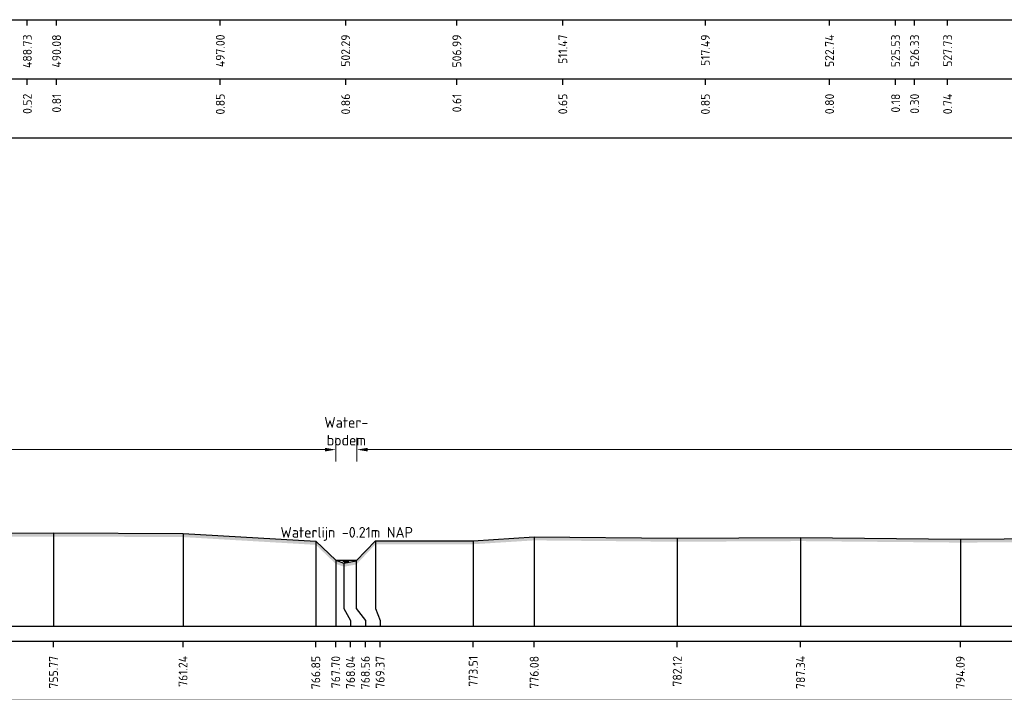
# Model space of a CAD drawing. Header units: metres. Extents: x 128583 to 136452, y 412329 to 415128.
# Tile 152 of 256: x 134639 to 134681, y 414718 to 414747. Entities that reach past the tile are written whole.
import ezdxf
from ezdxf.enums import TextEntityAlignment as Align

# ---------------------------------------------------------------- set-up
doc = ezdxf.new("R2010")
doc.units = ezdxf.units.M
doc.header["$PDMODE"] = 35
doc.header["$PDSIZE"] = 0.075
for name, color, linetype, lineweight in [('X-ME-AL-PROFIEL_HUIDIG MAAIVELD-GD', 8, 'Continuous', 0), ('X-XX-AL-DETAIL1-M', 7, 'Continuous', 18), ('X-XX-AL-NAP-T18', 7, 'Continuous', 18)]:
    doc.layers.add(name, color=color, linetype=linetype, lineweight=lineweight)
for name, color, linetype in [('X-ME-AL-PROFIEL_MAAIVELD-GD', 8, 'Continuous'), ('X-ME-AL-PROFIEL_WATERLIJN-GD', 150, 'Continuous'), ('X-ME-AL-PROFIELRASTER-S', 7, 'Continuous')]:
    doc.layers.add(name, color=color, linetype=linetype)
doc.styles.add('NLCS-ISO-ANNOTATIEF-T18', font='NLCS-ISO.ttf', dxfattribs={"height": 1.8})
doc.styles.add('NLCS-ISO-ANNOTATIVE-T18', font='NLCS-ISO.ttf', dxfattribs={"height": 1.8})
doc.dimstyles.new('NLCS-ANNOTATIEF-T18-PIJL_L2_H0', dxfattribs={"dimtxt": 2.5, "dimasz": 1.8, "dimexe": 2, "dimexo": 2, "dimgap": 0.7, "dimtad": 1, "dimzin": 0, "dimdsep": 46, "dimtxsty": 'NLCS-ISO-ANNOTATIEF-T18', "dimcen": 0, "dimdle": 2, "dimclrd": 256, "dimclre": 256, "dimclrt": 10, "dimaunit": 2, "dimadec": 0, "dimazin": 0, "dimtfac": 1, "dimtdec": 3, "dimtofl": 0, "dimtmove": 0, "dimatfit": 3, "dimfxl": 2, "dimfxlon": 1, "dimtfillclr": 256, "dimtolj": 1, "dimtzin": 0, "dimlwd": -1, "dimlwe": -1, "dimarcsym": 0})

# ---------------------------------------------------------------- blocks, each defined once
blk = doc.blocks.new('SAL-PROFIELRASTER_BALK_EIND1-D')
at = {"color": 0, "linetype": 'ByBlock', "lineweight": -2, "flags": 128}
for points in [[(0, 0), (1, 0)], [(0, -2.5), (1, -2.5)], [(0, -12.5), (1, -12.5)]]:
    blk.add_lwpolyline(points, dxfattribs=at)
blk = doc.blocks.new('SAL-PROFIELRASTER_BALK_DATA-D')
at = {"color": 0, "linetype": 'ByBlock', "lineweight": -2}
blk.add_lwpolyline([(0, -3.5), (0, -2.5)], dxfattribs=at)
at = {"color": 0, "linetype": 'ByBlock', "lineweight": -2, "style": 'NLCS-ISO-ANNOTATIVE-T18'}
blk.add_attdef('GETAL', text='', height=1.5, rotation=90, dxfattribs=at).set_placement((0.75, -5), align=Align.RIGHT)
blk = doc.blocks.new('SAL-PROFIELRASTER_AANHAAL-D')
at = {"color": 9, "linetype": 'ByBlock', "lineweight": -2, "flags": 128}
blk.add_lwpolyline([(0, 1), (0, 0)], dxfattribs=at)
blk = doc.blocks.new('SAL-PROFIELRASTER_AANHAAL_STAGGER-D')
at = {"color": 9, "linetype": 'ByBlock', "lineweight": -2, "flags": 128}
for points in [[(0, 0), (0, -0.25)], [(0, -0.25), (1, -0.75)], [(1, -0.75), (1, -1)]]:
    blk.add_lwpolyline(points, dxfattribs=at)
blk = doc.blocks.new('*D239')
at = {"layer": 'Defpoints', "color": 0, "transparency": 16777216}
for p in [(134652.473, 414728.359), (134652.473, 414723.684), (134653.367, 414723.684)]:
    blk.add_point(p, dxfattribs=at)
at = {"layer": 'X-XX-AL-DETAIL1-M', "transparency": 16777216}
for p, q in [((134652.473, 414727.859), (134652.473, 414728.859)), ((134653.367, 414727.859), (134653.367, 414728.859)), ((134652.023, 414728.359), (134651.573, 414728.359)), ((134653.817, 414728.359), (134654.267, 414728.359))]:
    blk.add_line(p, q, dxfattribs=at)
for points in [[(134652.023, 414728.434), (134652.023, 414728.284), (134652.473, 414728.359)], [(134653.817, 414728.434), (134653.817, 414728.284), (134653.367, 414728.359)]]:
    blk.add_solid(points, dxfattribs=at)
at = {"layer": 'X-XX-AL-DETAIL1-M', "color": 10, "transparency": 16777216, "insert": (134652.92, 414729.134), "char_height": 0.45, "attachment_point": 5, "style": 'NLCS-ISO-ANNOTATIEF-T18'}
blk.add_mtext('\\A1;Water-\\Pbodem', dxfattribs=at)
blk = doc.blocks.new('*D240')
at = {"layer": 'Defpoints', "color": 0, "transparency": 16777216}
for p in [(134584.47, 414728.359), (134584.47, 414723.757), (134652.473, 414723.684)]:
    blk.add_point(p, dxfattribs=at)
at = {"layer": 'X-XX-AL-DETAIL1-M', "transparency": 16777216}
for p, q in [((134584.47, 414727.859), (134584.47, 414728.859)), ((134652.473, 414727.859), (134652.473, 414728.859)), ((134652.023, 414728.359), (134584.92, 414728.359))]:
    blk.add_line(p, q, dxfattribs=at)
for points in [[(134584.92, 414728.434), (134584.92, 414728.284), (134584.47, 414728.359)], [(134652.023, 414728.434), (134652.023, 414728.284), (134652.473, 414728.359)]]:
    blk.add_solid(points, dxfattribs=at)
at = {"layer": 'X-XX-AL-DETAIL1-M', "color": 10, "transparency": 16777216, "insert": (134618.065, 414728.759), "char_height": 0.45, "attachment_point": 5, "style": 'NLCS-ISO-ANNOTATIEF-T18'}
blk.add_mtext('\\A1;Gras', dxfattribs=at)
blk = doc.blocks.new('*D241')
at = {"layer": 'Defpoints', "color": 0, "transparency": 16777216}
for p in [(134653.367, 414728.359), (134653.367, 414723.684), (134725.753, 414723.637)]:
    blk.add_point(p, dxfattribs=at)
at = {"layer": 'X-XX-AL-DETAIL1-M', "transparency": 16777216}
for p, q in [((134653.367, 414727.859), (134653.367, 414728.859)), ((134725.753, 414727.859), (134725.753, 414728.859)), ((134725.303, 414728.359), (134653.817, 414728.359))]:
    blk.add_line(p, q, dxfattribs=at)
for points in [[(134653.817, 414728.434), (134653.817, 414728.284), (134653.367, 414728.359)], [(134725.303, 414728.434), (134725.303, 414728.284), (134725.753, 414728.359)]]:
    blk.add_solid(points, dxfattribs=at)
at = {"layer": 'X-XX-AL-DETAIL1-M', "color": 10, "transparency": 16777216, "insert": (134689.56, 414728.759), "char_height": 0.45, "attachment_point": 5, "style": 'NLCS-ISO-ANNOTATIEF-T18'}
blk.add_mtext('\\A1;Akker', dxfattribs=at)
blk = doc.blocks.new('SAL-PROFIELRASTER_BALK_EIND2-D')
at = {"color": 0, "linetype": 'ByBlock', "lineweight": -2}
blk.add_line((1, -12.5), (0, -12.5), dxfattribs=at)

msp = doc.modelspace()

# ---------------------------------------------------------------- hatches: boundary and pattern name
at = {"layer": 'X-ME-AL-PROFIEL_HUIDIG MAAIVELD-GD'}
h = msp.add_hatch(dxfattribs=at)
h.set_pattern_fill('AGR-MAAIVELD', color=256, scale=0.1, pattern_type=2)
h.set_pattern_definition([(45, (-1061.1549, -108.34435), (-0.5000001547, 0.5000001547), []), (45, (-1061.2263, -108.2729), (0, 1.0000003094), [0.707107, -0.707107]), (45, (-1061.29775, -108.2015), (0, 1.0000003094), [0.707107, -0.707107]), (45, (-1061.3702, -108.1291), (0, 1.0000003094), [0.707107, -0.707107]), (45, (-1061.4406, -108.05864), (0, 1.0000003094), [0.707107, -0.707107]), (45, (-1061.512, -107.9872), (0, 1.0000003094), [0.707107, -0.707107]), (45, (-1061.58346, -107.9158), (0, 1.0000003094), [0.707107, -0.707107]), (315, (-1061.1549, -108.34435), (0.5000001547, 0.5000001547), []), (315, (-1061.08346, -108.2729), (1.0000003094, -3e-16), [0.707107, -0.707107]), (315, (-1061.012, -108.2015), (1.0000003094, -3e-16), [0.707107, -0.707107]), (315, (-1060.9396, -108.1291), (1.0000003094, -3e-16), [0.707107, -0.707107]), (315, (-1060.8692, -108.05864), (1.0000003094, -3e-16), [0.707107, -0.707107]), (315, (-1060.79775, -107.9872), (1.0000003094, -3e-16), [0.707107, -0.707107]), (315, (-1060.7263, -107.9158), (1.0000003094, -3e-16), [0.707107, -0.707107])])
h.paths.add_polyline_path([(135390.331, 414726.739), (135390.331, 414726.589), (135388.847, 414726.398), (135386.852, 414725.968), (135383.517, 414725.573), (135380.151, 414725.062), (135376.72, 414724.781), (135375.961, 414724.278), (135375.36, 414723.632), (135374.894, 414723.248), (135374.444, 414723.251), (135374.178, 414723.617), (135373.273, 414724.471), (135369.953, 414724.772), (135365.742, 414724.782), (135362.37, 414724.695), (135356.996, 414724.862), (135352.091, 414724.826), (135347.404, 414724.854), (135342.348, 414724.841), (135337.603, 414724.892), (135333.017, 414724.88), (135327.402, 414724.814), (135323.141, 414724.774), (135318.1, 414724.697), (135313.459, 414724.671), (135308.998, 414724.701), (135304.663, 414724.732), (135299.597, 414724.644), (135295.476, 414724.606), (135291.037, 414724.633), (135286.177, 414724.68), (135281.783, 414724.634), (135278.246, 414724.504), (135273.646, 414724.473), (135269.93, 414724.484), (135264.973, 414724.632), (135260.133, 414724.696), (135255.195, 414724.662), (135249.746, 414724.753), (135245.424, 414724.558), (135239.597, 414724.717), (135234.505, 414724.738), (135229.613, 414724.683), (135225.312, 414724.645), (135220.302, 414724.646), (135215.903, 414724.504), (135211.291, 414724.623), (135207.296, 414724.54), (135201.987, 414724.698), (135197.203, 414724.639), (135191.267, 414724.532), (135186.925, 414724.298), (135180.271, 414724.35), (135175.61, 414723.924), (135171.736, 414723.477), (135169.032, 414723.276), (135166.794, 414723.476), (135163.224, 414724.365), (135158.486, 414724.389), (135153.52, 414724.423), (135147.637, 414724.498), (135142.719, 414724.493), (135137.354, 414724.564), (135132.543, 414724.577), (135126.943, 414724.643), (135122.84, 414724.501), (135116.933, 414724.493), (135111.121, 414724.605), (135105.021, 414724.591), (135100.057, 414724.518), (135094.054, 414724.58), (135089.126, 414724.37), (135084.153, 414724.344), (135081.354, 414724.19), (135080.521, 414723.82), (135080.036, 414723.514), (135079.631, 414723.493), (135079.184, 414723.822), (135078.1, 414724.388), (135073.984, 414724.462), (135069.079, 414724.36), (135063.828, 414724.487), (135058.806, 414724.383), (135052.592, 414724.601), (135047.379, 414724.483), (135041.357, 414724.611), (135035.415, 414724.671), (135029.131, 414724.746), (135023.927, 414724.627), (135017.566, 414724.715), (135011.258, 414724.702), (135005.944, 414724.511), (134999.51, 414724.59), (134993.088, 414724.568), (134986.906, 414724.536), (134981.646, 414724.5), (134975.574, 414724.459), (134971.252, 414724.353), (134970.537, 414724.103), (134970.046, 414723.763), (134969.548, 414723.568), (134969.198, 414723.754), (134967.811, 414724.317), (134963.354, 414724.379), (134957.348, 414724.479), (134951.06, 414724.549), (134945.022, 414724.586), (134938.418, 414724.636), (134932.058, 414724.711), (134927.052, 414724.625), (134920.331, 414724.778), (134915.275, 414724.551), (134910.174, 414724.667), (134904.472, 414724.815), (134898.931, 414724.754), (134892.869, 414724.756), (134887.361, 414724.718), (134882.457, 414724.495), (134876.027, 414724.544), (134869.823, 414724.61), (134863.316, 414724.566), (134857.774, 414724.478), (134851.869, 414724.309), (134851.351, 414724.065), (134851.178, 414723.73), (134850.829, 414723.561), (134850.199, 414723.545), (134850.021, 414723.73), (134849.128, 414724.247), (134843.88, 414724.35), (134838.536, 414724.469), (134832.561, 414724.473), (134827.393, 414724.429), (134820.676, 414724.567), (134814.533, 414724.551), (134808.485, 414724.667), (134805.42, 414724.492), (134802.898, 414724.505), (134799.938, 414724.605), (134793.356, 414724.475), (134786.531, 414724.605), (134780.78, 414724.389), (134774.673, 414724.449), (134767.832, 414724.559), (134762.092, 414724.447), (134760.176, 414724.228), (134756.711, 414724.431), (134750.57, 414724.259), (134743.155, 414724.357), (134738.461, 414724.227), (134733.972, 414724.228), (134732.489, 414723.487), (134730.537, 414723.093), (134726.934, 414723.112), (134725.821, 414723.475), (134724.465, 414723.713), (134718.952, 414723.89), (134713.867, 414724.098), (134708.169, 414724.206), (134702.518, 414724.101), (134696.437, 414724.325), (134690.122, 414724.373), (134684.407, 414724.466), (134678.863, 414724.431), (134672.114, 414724.494), (134666.901, 414724.467), (134660.859, 414724.525), (134658.282, 414724.362), (134654.15, 414724.361), (134653.342, 414723.507), (134652.82, 414723.412), (134652.473, 414723.534), (134651.629, 414724.337), (134646.021, 414724.664), (134640.549, 414724.688), (134635.164, 414724.657), (134629.195, 414724.69), (134623.325, 414724.676), (134616.804, 414724.699), (134610.833, 414724.654), (134605.128, 414724.645), (134598.925, 414724.613), (134594.087, 414724.527), (134589.368, 414724.425), (134585.308, 414724.325), (134584.47, 414723.607), (134583.595, 414723.22), (134583.121, 414723.219), (134582.857, 414723.577), (134581.59, 414724.34), (134577.919, 414724.542), (134572.487, 414724.551), (134566.619, 414724.585), (134560.824, 414724.549), (134555.428, 414724.54), (134548.781, 414724.692), (134543.587, 414724.603), (134538.323, 414724.569), (134532.958, 414724.433), (134526.049, 414724.675), (134520.553, 414724.597), (134516.819, 414724.4), (134513.872, 414724.223), (134513.351, 414723.472), (134512.676, 414723.323), (134512.35, 414723.324), (134511.73, 414723.482), (134510.908, 414724.351), (134505.674, 414724.572), (134500.172, 414724.674), (134493.996, 414724.706), (134489.287, 414724.666), (134484.348, 414724.598), (134478.378, 414724.53), (134472.058, 414724.613), (134465.436, 414724.677), (134460.368, 414724.544), (134454.509, 414724.628), (134449.625, 414724.546), (134444.778, 414724.443), (134442.142, 414724.371), (134440.954, 414723.73), (134440.746, 414723.503), (134440.162, 414723.718), (134439.426, 414724.188), (134438.173, 414724.528), (134433.914, 414724.468), (134428.982, 414724.391), (134421.309, 414724.577), (134416.455, 414724.608), (134412.505, 414724.479), (134411.109, 414724.047), (134410.307, 414723.926), (134407.515, 414724.543), (134402.267, 414724.598), (134396.245, 414724.398), (134391.768, 414724.349), (134387.07, 414724.602), (134381.772, 414724.596), (134374.855, 414724.553), (134373.51, 414724.26), (134372.407, 414723.68), (134372.044, 414723.452), (134371.744, 414723.667), (134370.919, 414724.171), (134369.865, 414724.482), (134365.704, 414724.57), (134362.214, 414724.408), (134358.501, 414724.626), (134353.935, 414724.593), (134350.634, 414724.112), (134348.174, 414724.422), (134342.886, 414724.626), (134337.926, 414724.595), (134334.421, 414724.403), (134331.051, 414724.578), (134327.332, 414724.562), (134321.147, 414724.52), (134317.129, 414724.191), (134313.712, 414724.62), (134310.276, 414724.395), (134305.508, 414724.612), (134302.056, 414724.4), (134300.305, 414724.159), (134299.829, 414723.604), (134299.193, 414723.437), (134298.919, 414723.599), (134298.392, 414723.981), (134297.179, 414724.568), (134291.085, 414724.631), (134287.909, 414724.336), (134282.763, 414724.61), (134278.116, 414724.641), (134274.807, 414724.192), (134271.011, 414724.622), (134265.087, 414724.603), (134261.855, 414724.441), (134258.361, 414724.625), (134251.09, 414724.663), (134248.026, 414724.202), (134244.443, 414724.618), (134239.114, 414724.551), (134232.973, 414724.699), (134227.567, 414724.515), (134226.266, 414724.039), (134225.721, 414723.463), (134225.231, 414723.269), (134224.829, 414723.268), (134224.576, 414723.457), (134223.855, 414724.144), (134222.782, 414724.568), (134218.519, 414724.667), (134214.837, 414724.588), (134209.161, 414724.672), (134204.352, 414724.425), (134198.113, 414724.649), (134191.277, 414724.666), (134187.426, 414724.153), (134183.821, 414724.636), (134180.835, 414724.557), (134176.775, 414724.67), (134174.565, 414724.529), (134171.849, 414724.661), (134164.845, 414724.617), (134161.212, 414724.236), (134158.111, 414724.587), (134153.143, 414724.702), (134148.746, 414724.659), (134144.254, 414724.722), (134138.423, 414724.695), (134135.881, 414724.436), (134134.58, 414723.479), (134134.211, 414723.236), (134133.897, 414723.231), (134133.654, 414723.483), (134132.543, 414724.364), (134129.113, 414724.501), (134124.69, 414724.561), (134119.632, 414724.496), (134113.038, 414724.648), (134108.106, 414724.578), (134102.836, 414724.472), (134096.749, 414724.528), (134091.468, 414724.289), (134090.934, 414724.005), (134090.719, 414724.011), (134090.076, 414724.376), (134085.543, 414724.537), (134081.252, 414724.586), (134075.807, 414724.566), (134070.013, 414724.539), (134064.171, 414724.529), (134058.975, 414724.491), (134054.002, 414724.403), (134052.466, 414724.244), (134051.667, 414723.479), (134051.417, 414723.197), (134050.955, 414723.187), (134050.818, 414723.466), (134049.571, 414724.208), (134044.341, 414724.64), (134038.886, 414724.649), (134034.428, 414724.476), (134028.844, 414724.542), (134025.113, 414724.421), (134024.629, 414724.072), (134024.238, 414723.909), (134024.032, 414723.929), (134023.679, 414724.085), (134022.999, 414724.402), (134016.323, 414724.518), (134010.999, 414724.599), (134005.633, 414724.596), (134001.84, 414724.404), (133998.511, 414724.228), (133998.15, 414723.995), (133997.216, 414724.292), (133992.536, 414724.508), (133985.665, 414724.567), (133980.964, 414724.545), (133974.384, 414724.298), (133973.752, 414723.497), (133972.991, 414723.242), (133972.387, 414723.247), (133971.993, 414723.475), (133970.679, 414724.288), (133970.535, 414724.291), (133965.266, 414724.477), (133959.375, 414724.563), (133953.674, 414724.544), (133947.772, 414724.373), (133940.923, 414724.555), (133935.101, 414724.526), (133930.223, 414724.408), (133924.833, 414724.466), (133919.06, 414724.441), (133913.211, 414724.507), (133907.411, 414724.539), (133901.76, 414724.528), (133896.152, 414724.602), (133890.126, 414724.572), (133884.777, 414724.719), (133884.777, 414724.869), (133890.126, 414724.722), (133896.152, 414724.752), (133901.76, 414724.678), (133907.411, 414724.689), (133913.211, 414724.657), (133919.06, 414724.591), (133924.833, 414724.616), (133930.223, 414724.558), (133935.101, 414724.676), (133940.923, 414724.705), (133947.772, 414724.523), (133953.674, 414724.694), (133959.375, 414724.713), (133965.266, 414724.627), (133970.535, 414724.441), (133970.679, 414724.438), (133971.993, 414723.625), (133972.387, 414723.397), (133972.991, 414723.392), (133973.752, 414723.647), (133974.384, 414724.448), (133980.964, 414724.695), (133985.665, 414724.717), (133992.536, 414724.658), (133997.216, 414724.442), (133998.15, 414724.145), (133998.511, 414724.378), (134001.84, 414724.554), (134005.633, 414724.746), (134010.999, 414724.749), (134016.323, 414724.668), (134022.999, 414724.552), (134023.679, 414724.235), (134024.032, 414724.079), (134024.238, 414724.059), (134024.629, 414724.222), (134025.113, 414724.571), (134028.844, 414724.692), (134034.428, 414724.626), (134038.886, 414724.799), (134044.341, 414724.79), (134049.571, 414724.358), (134050.818, 414723.616), (134050.955, 414723.337), (134051.417, 414723.347), (134051.667, 414723.629), (134052.466, 414724.394), (134054.002, 414724.553), (134058.975, 414724.641), (134064.171, 414724.679), (134070.013, 414724.689), (134075.807, 414724.716), (134081.252, 414724.736), (134085.543, 414724.687), (134090.076, 414724.526), (134090.719, 414724.161), (134090.934, 414724.155), (134091.468, 414724.439), (134096.749, 414724.678), (134102.836, 414724.622), (134108.106, 414724.728), (134113.038, 414724.798), (134119.632, 414724.646), (134124.69, 414724.711), (134129.113, 414724.651), (134132.543, 414724.514), (134133.654, 414723.633), (134133.897, 414723.381), (134134.211, 414723.386), (134134.58, 414723.629), (134135.881, 414724.586), (134138.423, 414724.845), (134144.254, 414724.872), (134148.746, 414724.809), (134153.143, 414724.852), (134158.111, 414724.737), (134161.212, 414724.386), (134164.845, 414724.767), (134171.849, 414724.811), (134174.565, 414724.679), (134176.775, 414724.82), (134180.835, 414724.707), (134183.821, 414724.786), (134187.426, 414724.303), (134191.277, 414724.816), (134198.113, 414724.799), (134204.352, 414724.575), (134209.161, 414724.822), (134214.837, 414724.738), (134218.519, 414724.817), (134222.782, 414724.718), (134223.855, 414724.294), (134224.576, 414723.607), (134224.829, 414723.418), (134225.231, 414723.419), (134225.721, 414723.613), (134226.266, 414724.189), (134227.567, 414724.665), (134232.973, 414724.849), (134239.114, 414724.701), (134244.443, 414724.768), (134248.026, 414724.352), (134251.09, 414724.813), (134258.361, 414724.775), (134261.855, 414724.591), (134265.087, 414724.753), (134271.011, 414724.772), (134274.807, 414724.342), (134278.116, 414724.791), (134282.763, 414724.76), (134287.909, 414724.486), (134291.085, 414724.781), (134297.179, 414724.718), (134298.392, 414724.131), (134298.919, 414723.749), (134299.193, 414723.587), (134299.829, 414723.754), (134300.305, 414724.309), (134302.056, 414724.55), (134305.508, 414724.762), (134310.276, 414724.545), (134313.712, 414724.77), (134317.129, 414724.341), (134321.147, 414724.67), (134327.332, 414724.712), (134331.051, 414724.728), (134334.421, 414724.553), (134337.926, 414724.745), (134342.886, 414724.776), (134348.174, 414724.572), (134350.634, 414724.262), (134353.935, 414724.743), (134358.501, 414724.776), (134362.214, 414724.558), (134365.704, 414724.72), (134369.865, 414724.632), (134370.919, 414724.321), (134371.744, 414723.817), (134372.044, 414723.602), (134372.407, 414723.83), (134373.51, 414724.41), (134374.855, 414724.703), (134381.772, 414724.746), (134387.07, 414724.752), (134391.768, 414724.499), (134396.245, 414724.548), (134402.267, 414724.748), (134407.515, 414724.693), (134410.307, 414724.076), (134411.109, 414724.197), (134412.505, 414724.629), (134416.455, 414724.758), (134421.309, 414724.727), (134428.982, 414724.541), (134433.914, 414724.618), (134438.173, 414724.678), (134439.426, 414724.338), (134440.162, 414723.868), (134440.746, 414723.653), (134440.954, 414723.88), (134442.142, 414724.521), (134444.778, 414724.593), (134449.625, 414724.696), (134454.509, 414724.778), (134460.368, 414724.694), (134465.436, 414724.827), (134472.058, 414724.763), (134478.378, 414724.68), (134484.348, 414724.748), (134489.287, 414724.816), (134493.996, 414724.856), (134500.172, 414724.824), (134505.674, 414724.722), (134510.908, 414724.501), (134511.73, 414723.632), (134512.35, 414723.474), (134512.676, 414723.473), (134513.351, 414723.622), (134513.872, 414724.373), (134516.819, 414724.55), (134520.553, 414724.747), (134526.049, 414724.825), (134532.958, 414724.583), (134538.323, 414724.719), (134543.587, 414724.753), (134548.781, 414724.842), (134555.428, 414724.69), (134560.824, 414724.699), (134566.619, 414724.735), (134572.487, 414724.701), (134577.919, 414724.692), (134581.59, 414724.49), (134582.857, 414723.727), (134583.121, 414723.369), (134583.595, 414723.37), (134584.47, 414723.757), (134585.308, 414724.475), (134589.368, 414724.575), (134594.087, 414724.677), (134598.925, 414724.763), (134605.128, 414724.795), (134610.833, 414724.804), (134616.804, 414724.849), (134623.325, 414724.826), (134629.195, 414724.84), (134635.164, 414724.807), (134640.549, 414724.838), (134646.021, 414724.814), (134651.629, 414724.487), (134652.473, 414723.684), (134652.82, 414723.562), (134653.342, 414723.657), (134654.15, 414724.511), (134658.282, 414724.512), (134660.859, 414724.675), (134666.901, 414724.617), (134672.114, 414724.644), (134678.863, 414724.581), (134684.407, 414724.616), (134690.122, 414724.523), (134696.437, 414724.475), (134702.518, 414724.251), (134708.169, 414724.356), (134713.867, 414724.248), (134718.952, 414724.04), (134724.465, 414723.863), (134725.821, 414723.625), (134726.934, 414723.262), (134730.537, 414723.243), (134732.489, 414723.637), (134733.972, 414724.378), (134738.461, 414724.377), (134743.155, 414724.507), (134750.57, 414724.409), (134756.711, 414724.581), (134760.176, 414724.378), (134762.092, 414724.597), (134767.832, 414724.709), (134774.673, 414724.599), (134780.78, 414724.539), (134786.531, 414724.755), (134793.356, 414724.625), (134799.938, 414724.755), (134802.898, 414724.655), (134805.42, 414724.642), (134808.485, 414724.817), (134814.533, 414724.701), (134820.676, 414724.717), (134827.393, 414724.579), (134832.561, 414724.623), (134838.536, 414724.619), (134843.88, 414724.5), (134849.128, 414724.397), (134850.021, 414723.88), (134850.199, 414723.695), (134850.829, 414723.711), (134851.178, 414723.88), (134851.351, 414724.215), (134851.869, 414724.459), (134857.774, 414724.628), (134863.316, 414724.716), (134869.823, 414724.76), (134876.027, 414724.694), (134882.457, 414724.645), (134887.361, 414724.868), (134892.869, 414724.906), (134898.931, 414724.904), (134904.472, 414724.965), (134910.174, 414724.817), (134915.275, 414724.701), (134920.331, 414724.928), (134927.052, 414724.775), (134932.058, 414724.861), (134938.418, 414724.786), (134945.022, 414724.736), (134951.06, 414724.699), (134957.348, 414724.629), (134963.354, 414724.529), (134967.811, 414724.467), (134969.198, 414723.904), (134969.548, 414723.718), (134970.046, 414723.913), (134970.537, 414724.253), (134971.252, 414724.503), (134975.574, 414724.609), (134981.646, 414724.65), (134986.906, 414724.686), (134993.088, 414724.718), (134999.51, 414724.74), (135005.944, 414724.661), (135011.258, 414724.852), (135017.566, 414724.865), (135023.927, 414724.777), (135029.131, 414724.896), (135035.415, 414724.821), (135041.357, 414724.761), (135047.379, 414724.633), (135052.592, 414724.751), (135058.806, 414724.533), (135063.828, 414724.637), (135069.079, 414724.51), (135073.984, 414724.612), (135078.1, 414724.538), (135079.184, 414723.972), (135079.631, 414723.643), (135080.036, 414723.664), (135080.521, 414723.97), (135081.354, 414724.34), (135084.153, 414724.494), (135089.126, 414724.52), (135094.054, 414724.73), (135100.057, 414724.668), (135105.021, 414724.741), (135111.121, 414724.755), (135116.933, 414724.643), (135122.84, 414724.651), (135126.943, 414724.793), (135132.543, 414724.727), (135137.354, 414724.714), (135142.719, 414724.643), (135147.637, 414724.648), (135153.52, 414724.573), (135158.486, 414724.539), (135163.224, 414724.515), (135166.794, 414723.626), (135169.032, 414723.426), (135171.736, 414723.627), (135175.61, 414724.074), (135180.271, 414724.5), (135186.925, 414724.448), (135191.267, 414724.682), (135197.203, 414724.789), (135201.987, 414724.848), (135207.296, 414724.69), (135211.291, 414724.773), (135215.903, 414724.654), (135220.302, 414724.796), (135225.312, 414724.795), (135229.613, 414724.833), (135234.505, 414724.888), (135239.597, 414724.867), (135245.424, 414724.708), (135249.746, 414724.903), (135255.195, 414724.812), (135260.133, 414724.846), (135264.973, 414724.782), (135269.93, 414724.634), (135273.646, 414724.623), (135278.246, 414724.654), (135281.783, 414724.784), (135286.177, 414724.83), (135291.037, 414724.783), (135295.476, 414724.756), (135299.597, 414724.794), (135304.663, 414724.882), (135308.998, 414724.851), (135313.459, 414724.821), (135318.1, 414724.847), (135323.141, 414724.924), (135327.402, 414724.964), (135333.017, 414725.03), (135337.603, 414725.042), (135342.348, 414724.991), (135347.404, 414725.004), (135352.091, 414724.976), (135356.996, 414725.012), (135362.37, 414724.845), (135365.742, 414724.932), (135369.953, 414724.922), (135373.273, 414724.621), (135374.178, 414723.767), (135374.444, 414723.401), (135374.894, 414723.398), (135375.36, 414723.782), (135375.961, 414724.428), (135376.72, 414724.931), (135380.151, 414725.212), (135383.517, 414725.723), (135386.852, 414726.118), (135388.847, 414726.548)])

# ---------------------------------------------------------------- linework, layer by layer
at = {"layer": 'X-ME-AL-PROFIEL_MAAIVELD-GD'}
msp.add_lwpolyline([(134594.087, 414724.677), (134598.925, 414724.763), (134605.128, 414724.795), (134610.833, 414724.804), (134616.804, 414724.849), (134623.325, 414724.826), (134629.195, 414724.84), (134635.164, 414724.807), (134640.549, 414724.838), (134646.021, 414724.814), (134651.629, 414724.487), (134652.473, 414723.684), (134652.82, 414723.562), (134653.342, 414723.657), (134654.15, 414724.511), (134658.282, 414724.512), (134660.859, 414724.675), (134666.901, 414724.617), (134672.114, 414724.644), (134678.863, 414724.581), (134684.407, 414724.616)], dxfattribs=at)
at = {"layer": 'X-ME-AL-PROFIEL_WATERLIJN-GD'}
for points in [[(134652.473, 414723.684), (134653.367, 414723.684)], [(134652.776, 414723.642), (134653.026, 414723.642)], [(134652.832, 414723.605), (134652.957, 414723.605)]]:
    msp.add_lwpolyline(points, dxfattribs=at)

# ---------------------------------------------------------------- block references
at = {"layer": 'X-ME-AL-PROFIELRASTER-S', "xscale": 1506.179758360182, "yscale": 0.25, "zscale": 1506.179758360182}
for name, p in [('SAL-PROFIELRASTER_BALK_EIND1-D', (134150.598, 414747.147)), ('SAL-PROFIELRASTER_BALK_EIND2-D', (134150.598, 414744.647)), ('SAL-PROFIELRASTER_BALK_EIND1-D', (133884.777, 414720.894))]:
    msp.add_blockref(name, p, dxfattribs=at)
at = {"layer": 'X-ME-AL-PROFIELRASTER-S', "xscale": 0.25, "yscale": 0.25, "zscale": 0.25}
for p, values in [((134639.441, 414747.147), {'GETAL': '488.73'}), ((134639.441, 414747.147), {'GETAL': '488.73'}), ((134640.677, 414747.147), {'GETAL': '490.08'}), ((134640.677, 414747.147), {'GETAL': '490.08'}), ((134647.594, 414747.147), {'GETAL': '497.00'}), ((134647.594, 414747.147), {'GETAL': '497.00'}), ((134652.892, 414747.147), {'GETAL': '502.29'}), ((134652.892, 414747.147), {'GETAL': '502.29'}), ((134657.59, 414747.147), {'GETAL': '506.99'}), ((134657.59, 414747.147), {'GETAL': '506.99'}), ((134662.067, 414747.147), {'GETAL': '511.47'}), ((134662.067, 414747.147), {'GETAL': '511.47'}), ((134668.089, 414747.147), {'GETAL': '517.49'}), ((134668.089, 414747.147), {'GETAL': '517.49'}), ((134673.337, 414747.147), {'GETAL': '522.74'}), ((134673.337, 414747.147), {'GETAL': '522.74'}), ((134676.128, 414747.147), {'GETAL': '525.53'}), ((134676.128, 414747.147), {'GETAL': '525.53'}), ((134676.931, 414747.147), {'GETAL': '526.33'}), ((134676.931, 414747.147), {'GETAL': '526.33'}), ((134678.327, 414747.147), {'GETAL': '527.73'}), ((134678.327, 414747.147), {'GETAL': '527.73'}), ((134639.441, 414744.647), {'GETAL': '0.52'}), ((134640.677, 414744.647), {'GETAL': '0.81'}), ((134647.594, 414744.647), {'GETAL': '0.85'}), ((134652.892, 414744.647), {'GETAL': '0.86'}), ((134657.59, 414744.647), {'GETAL': '0.61'}), ((134662.067, 414744.647), {'GETAL': '0.65'}), ((134668.089, 414744.647), {'GETAL': '0.85'}), ((134673.337, 414744.647), {'GETAL': '0.80'}), ((134676.128, 414744.647), {'GETAL': '0.18'}), ((134676.931, 414744.647), {'GETAL': '0.30'}), ((134678.327, 414744.647), {'GETAL': '0.74'}), ((134640.549, 414720.894), {'GETAL': '755.77'}), ((134640.549, 414720.894), {'GETAL': '755.77'}), ((134646.021, 414720.894), {'GETAL': '761.24'}), ((134646.021, 414720.894), {'GETAL': '761.24'}), ((134651.629, 414720.894), {'GETAL': '766.85'}), ((134651.629, 414720.894), {'GETAL': '766.85'}), ((134652.473, 414720.894), {'GETAL': '767.70'}), ((134652.473, 414720.894), {'GETAL': '767.70'}), ((134653.098, 414720.894), {'GETAL': '768.04'}), ((134653.723, 414720.894), {'GETAL': '768.56'}), ((134653.723, 414720.894), {'GETAL': '768.56'}), ((134654.348, 414720.894), {'GETAL': '769.37'}), ((134654.348, 414720.894), {'GETAL': '769.37'}), ((134658.282, 414720.894), {'GETAL': '773.51'}), ((134658.282, 414720.894), {'GETAL': '773.51'}), ((134660.859, 414720.894), {'GETAL': '776.08'}), ((134660.859, 414720.894), {'GETAL': '776.08'}), ((134666.901, 414720.894), {'GETAL': '782.12'}), ((134666.901, 414720.894), {'GETAL': '782.12'}), ((134672.114, 414720.894), {'GETAL': '787.34'}), ((134672.114, 414720.894), {'GETAL': '787.34'}), ((134678.863, 414720.894), {'GETAL': '794.09'}), ((134678.863, 414720.894), {'GETAL': '794.09'})]:
    msp.add_blockref('SAL-PROFIELRASTER_BALK_DATA-D', p, dxfattribs=at).add_auto_attribs(values)
at = {"layer": 'X-ME-AL-PROFIELRASTER-S'}
for p, yscale in [((134640.549, 414720.894), 3.944), ((134640.549, 414720.894), 3.944), ((134646.021, 414720.894), 3.92), ((134646.021, 414720.894), 3.92), ((134651.629, 414720.894), 3.593), ((134651.629, 414720.894), 3.593), ((134654.15, 414721.894), 2.617), ((134654.15, 414721.894), 2.617), ((134658.282, 414720.894), 3.618), ((134658.282, 414720.894), 3.618), ((134660.859, 414720.894), 3.781), ((134660.859, 414720.894), 3.781), ((134666.901, 414720.894), 3.723), ((134666.901, 414720.894), 3.723), ((134672.114, 414720.894), 3.75), ((134672.114, 414720.894), 3.75), ((134678.863, 414720.894), 3.687), ((134678.863, 414720.894), 3.687), ((134652.473, 414720.894), 2.79), ((134652.473, 414720.894), 2.79), ((134652.82, 414721.894), 1.668), ((134653.342, 414721.894), 1.763), ((134653.342, 414721.894), 1.763)]:
    msp.add_blockref('SAL-PROFIELRASTER_AANHAAL-D', p, dxfattribs=dict(at, yscale=yscale))
for p, xscale, zscale in [((134652.82, 414721.894), 0.2777019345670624, 0.2777019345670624), ((134653.342, 414721.894), 0.3809679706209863, 0.3809679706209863), ((134653.342, 414721.894), 0.3809679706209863, 0.3809679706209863), ((134654.15, 414721.894), 0.1976258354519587, 0.1976258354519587), ((134654.15, 414721.894), 0.1976258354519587, 0.1976258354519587)]:
    msp.add_blockref('SAL-PROFIELRASTER_AANHAAL_STAGGER-D', p, dxfattribs=dict(at, xscale=xscale, zscale=zscale))

# ---------------------------------------------------------------- texts
at = {"layer": 'X-XX-AL-NAP-T18', "color": 10, "insert": (134650.137, 414724.505), "char_height": 0.45, "width": 15.43377, "attachment_point": 7, "style": 'NLCS-ISO-ANNOTATIEF-T18'}
msp.add_mtext('Waterlijn -0.21m NAP', dxfattribs=at)

# ---------------------------------------------------------------- dimensions: what is measured, and where the dimension line sits
at = {"layer": 'X-XX-AL-DETAIL1-M'}
for base, p1, p2, text, picture, middle in [((134652.473, 414728.359), (134653.367, 414723.684), (134652.473, 414723.684), 'Water-\\Pbodem', '*D239', (134652.92, 414728.359)), ((134584.47, 414728.359), (134652.473, 414723.684), (134584.47, 414723.757), 'Gras', '*D240', (134618.065, 414728.359)), ((134653.367, 414728.359), (134725.753, 414723.637), (134653.367, 414723.684), 'Akker', '*D241', (134689.56, 414728.359))]:
    dim = msp.add_linear_dim(base=base, p1=p1, p2=p2, text=text, dimstyle='NLCS-ANNOTATIEF-T18-PIJL_L2_H0', dxfattribs=at)
    dim.commit()
    dim.dimension.update_dxf_attribs({"geometry": picture, "text_midpoint": middle, "dimtype": 160})

doc.saveas('drawing.dxf')
